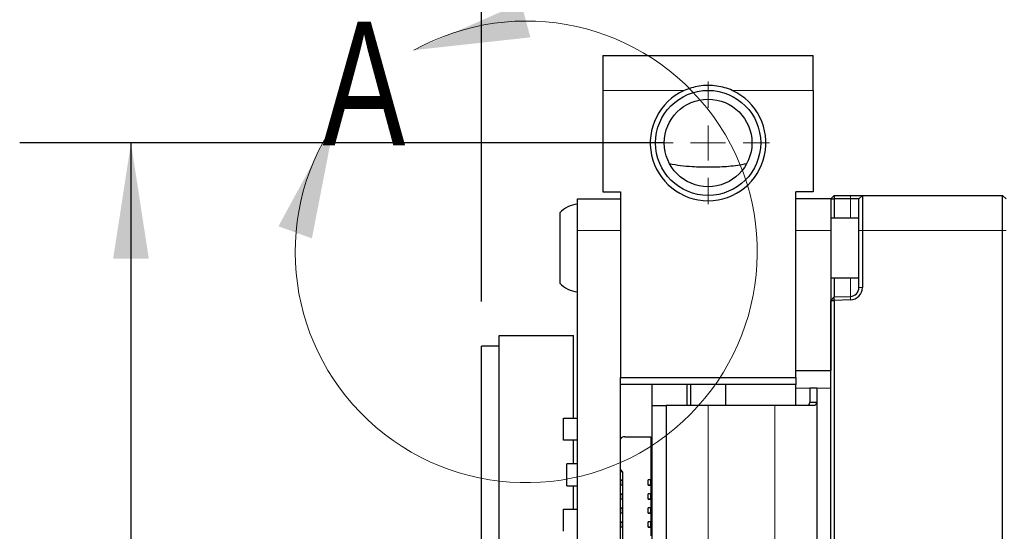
# Model space of a CAD drawing. Header units: millimetres. Extents: x 5 to 274, y 4 to 211.
# Tile 18 of 28: x 107 to 135, y 147 to 162. Entities that reach past the tile are written whole.
import ezdxf

# ---------------------------------------------------------------- set-up
doc = ezdxf.new("R2010")
doc.units = ezdxf.units.MM
doc.linetypes.add('PHANTOM', pattern=[12.7, 6.35, -1.27, 1.27, -1.27, 1.27, -1.27])
doc.layers.add('DIMENSIONS', color=8, linetype='Continuous')
doc.styles.add('SLDTEXTSTYLE0', font='TXT', dxfattribs={"width": 0.75})
doc.dimstyles.new('SLDDIMSTYLE3', dxfattribs={"dimtxt": 2.645833, "dimasz": 3.302, "dimexe": 0, "dimexo": 0.0625, "dimgap": 0.661458, "dimtad": 0, "dimtih": 1, "dimtoh": 1, "dimdec": 0, "dimrnd": 1e-09, "dimzin": 12, "dimdsep": 46, "dimtxsty": 'SLDTEXTSTYLE0', "dimsah": 1, "dimcen": 0.09, "dimadec": 0, "dimazin": 3, "dimtfac": 1, "dimtdec": 0, "dimtofl": 0, "dimtmove": 0, "dimatfit": 3, "dimfxl": 0, "dimfrac": 2, "dimtolj": 1, "dimtzin": 12, "dimarcsym": 0})
doc.dimstyles.new('SLDDIMSTYLE4', dxfattribs={"dimtxt": 2.645833, "dimasz": 3.302, "dimexe": 0, "dimexo": 0.0625, "dimgap": 0.661458, "dimtad": 0, "dimtih": 1, "dimtoh": 1, "dimdec": 1, "dimrnd": 1e-09, "dimzin": 12, "dimdsep": 46, "dimtxsty": 'SLDTEXTSTYLE0', "dimsah": 1, "dimcen": 0.09, "dimadec": 0, "dimazin": 3, "dimtfac": 1, "dimtdec": 1, "dimtofl": 0, "dimtmove": 0, "dimatfit": 3, "dimfxl": 0, "dimfrac": 2, "dimtolj": 1, "dimtzin": 12, "dimarcsym": 0})
doc.dimstyles.new('SLDDIMSTYLE6', dxfattribs={"dimtxt": 2.645833, "dimasz": 3.302, "dimexe": 0, "dimexo": 0.0625, "dimgap": 0.661458, "dimtad": 0, "dimtih": 1, "dimtoh": 1, "dimrnd": 1e-09, "dimzin": 12, "dimdsep": 46, "dimtxsty": 'SLDTEXTSTYLE0', "dimsah": 1, "dimcen": 0.09, "dimadec": 0, "dimazin": 3, "dimtfac": 1, "dimtofl": 0, "dimtmove": 0, "dimatfit": 3, "dimfxl": 0, "dimfrac": 2, "dimtolj": 1, "dimtzin": 12, "dimarcsym": 0})

# ---------------------------------------------------------------- blocks, each defined once
blk = doc.blocks.new('_D_3')
at = {"layer": 'DIMENSIONS'}
for p, q in [((125.001, 157.992), (106.631, 157.992)), ((109.806, 157.992), (109.806, 144.594)), ((109.806, 126.992), (109.806, 140.39)), ((125.001, 126.992), (106.631, 126.992))]:
    blk.add_line(p, q, dxfattribs=at)
for points in [[(109.806, 157.992), (109.298, 154.69), (110.314, 154.69)], [(109.806, 126.992), (110.314, 130.294), (109.298, 130.294)]]:
    blk.add_solid(points, dxfattribs=at)
at = {"layer": 'DIMENSIONS', "insert": (107.851, 143.801), "char_height": 2.6458, "attachment_point": 1, "style": 'SLDTEXTSTYLE0'}
blk.add_mtext('31', dxfattribs=at)
blk = doc.blocks.new('_D_4')
at = {"layer": 'DIMENSIONS'}
for p, q in [((123.271, 161.762), (123.271, 173.667)), ((141.771, 157.662), (141.771, 173.667)), ((123.271, 170.492), (129.101, 170.492)), ((141.771, 170.492), (135.941, 170.492))]:
    blk.add_line(p, q, dxfattribs=at)
for points in [[(123.271, 170.492), (126.573, 169.984), (126.573, 171)], [(141.771, 170.492), (138.469, 171), (138.469, 169.984)]]:
    blk.add_solid(points, dxfattribs=at)
at = {"layer": 'DIMENSIONS', "insert": (129.101, 171.801), "char_height": 2.6458, "attachment_point": 1, "style": 'SLDTEXTSTYLE0'}
blk.add_mtext('18.5', dxfattribs=at)
blk = doc.blocks.new('_D_6')
at = {"layer": 'DIMENSIONS'}
for p, q in [((123.271, 161.762), (123.271, 179.667)), ((155.11, 149.703), (155.11, 179.667)), ((123.271, 176.492), (135.771, 176.492)), ((155.11, 176.492), (142.611, 176.492))]:
    blk.add_line(p, q, dxfattribs=at)
for points in [[(123.271, 176.492), (126.573, 175.984), (126.573, 177)], [(155.11, 176.492), (151.808, 177), (151.808, 175.984)]]:
    blk.add_solid(points, dxfattribs=at)
at = {"layer": 'DIMENSIONS', "insert": (135.771, 177.801), "char_height": 2.6458, "attachment_point": 1, "style": 'SLDTEXTSTYLE0'}
blk.add_mtext('31.8', dxfattribs=at)
blk = doc.blocks.new('_D_9')
at = {"layer": 'DIMENSIONS'}
for p, q in [((119.806, 153.462), (119.806, 185.667)), ((155.11, 149.703), (155.11, 185.667)), ((119.806, 182.492), (136.146, 182.492)), ((155.11, 182.492), (138.77, 182.492))]:
    blk.add_line(p, q, dxfattribs=at)
for centre, start, end in [((140.846, 182.224), 153.4349, 206.5651), ((134.07, 182.224), 333.4349, 26.5651)]:
    blk.add_arc(centre, 4.7, start, end, dxfattribs=at)
for points in [[(119.806, 182.492), (123.108, 181.984), (123.108, 183)], [(155.11, 182.492), (151.808, 183), (151.808, 181.984)]]:
    blk.add_solid(points, dxfattribs=at)
at = {"layer": 'DIMENSIONS', "insert": (136.642, 183.532), "char_height": 2.646, "attachment_point": 1, "style": 'SLDTEXTSTYLE0'}
blk.add_mtext('L', dxfattribs=at)
blk = doc.blocks.new('SW_CENTERMARKSYMBOL_2')
at = {"color": 0, "linetype": 'Continuous', "lineweight": 18}
for p, q in [((0, 1), (0, 1.75)), ((0, 0), (0, 0.5)), ((-1, 0), (-1.75, 0)), ((0, 0), (-0.5, 0)), ((0, 0), (0, -0.5)), ((0, 0), (0.5, 0)), ((1, 0), (1.75, 0)), ((0, -1), (0, -1.75))]:
    blk.add_line(p, q, dxfattribs=at)

msp = doc.modelspace()

# ---------------------------------------------------------------- linework, layer by layer
at = {"color": 7, "linetype": 'Continuous', "lineweight": 25}
for p, q in [((123.2709541, 160.4920154), (129.2709541, 160.4920154)), ((123.2709541, 160.4920154), (123.2709541, 159.4920154)), ((129.2709541, 159.4920154), (129.2709541, 160.4920154)), ((123.2709541, 159.4920154), (123.2709541, 156.5920154)), ((129.2709541, 159.4920154), (129.2709541, 156.5920154)), ((123.2709541, 156.5920154), (123.7709541, 156.5920154)), ((123.7709541, 156.5920154), (123.7709541, 151.2920154)), ((129.2709541, 156.5920154), (128.7709541, 156.5920154)), ((128.7709541, 151.2920154), (128.7709541, 156.5920154)), ((129.8709541, 156.4920154), (129.7709541, 156.3920154)), ((129.8709541, 156.4920154), (129.8708932, 156.3920154)), ((129.8709541, 156.4920154), (130.3331689, 156.4920154)), ((130.3331689, 156.4920154), (130.6709541, 156.4920154)), ((130.5709541, 156.3920154), (130.6709541, 156.4920154)), ((130.6709541, 156.4920154), (130.6709541, 155.4920154)), ((130.6709541, 156.4920154), (134.6709541, 156.4920154)), ((134.6709541, 155.4920154), (134.6709541, 156.4920154)), ((134.7709541, 156.3920154), (134.6709541, 156.4920154)), ((122.5409541, 155.4920154), (122.5409541, 156.3920154)), ((122.5409541, 156.3920154), (123.7709541, 156.3920154)), ((129.7709541, 156.3920154), (128.7709541, 156.3920154)), ((129.7709541, 156.3920154), (129.8708932, 156.3920154)), ((129.7709541, 156.3920154), (129.7709541, 155.4920154)), ((129.8708932, 156.3920154), (129.8708932, 155.8420154)), ((130.329679, 156.3920154), (129.8708932, 156.3920154)), ((130.5709541, 156.3920154), (130.329679, 156.3920154)), ((130.5709541, 155.4920154), (130.5709541, 156.3920154)), ((122.0409541, 155.9920154), (122.0409541, 153.9920154)), ((130.5709541, 155.8420154), (129.7709541, 155.8420154)), ((122.5409541, 129.4920154), (122.5409541, 155.4920154)), ((129.7709541, 155.4920154), (129.7709541, 151.4920154)), ((130.5709541, 153.8613742), (130.5709541, 155.4920154)), ((130.6709541, 155.4920154), (130.6709541, 153.8613742)), ((134.6709541, 129.4920154), (134.6709541, 155.4920154)), ((129.7709541, 154.1420154), (130.5709541, 154.1420154)), ((129.8708932, 154.1420154), (129.8708932, 153.5955053)), ((129.7709541, 153.4883338), (129.8708932, 153.5955053)), ((129.7709541, 153.4883338), (129.8709541, 153.4954465)), ((129.7709541, 129.4920154), (129.7709541, 153.4883338)), ((129.8708932, 153.5955053), (130.329679, 153.6115265)), ((129.8709541, 153.4954465), (129.8708932, 153.5955053)), ((130.3331689, 153.5115874), (129.8709541, 153.4954465)), ((129.8709541, 153.4954465), (129.8709541, 129.4920154)), ((120.3059541, 152.4920154), (122.4259541, 152.4920154)), ((120.3059541, 132.4920154), (120.3059541, 152.4920154)), ((122.4259541, 150.1312294), (122.4259541, 152.4920154)), ((119.8059541, 132.7920154), (119.8059541, 152.1920154)), ((120.3059541, 152.1920154), (119.8059541, 152.1920154)), ((128.7709541, 151.4920154), (129.7709541, 151.4920154)), ((123.7709541, 151.2920154), (128.7709541, 151.2920154)), ((123.7709541, 151.1920154), (123.7709541, 151.2920154)), ((123.7709541, 133.7920154), (123.7709541, 151.1920154)), ((128.7709541, 151.2920154), (128.7709541, 151.0920154)), ((128.7709541, 151.0920154), (123.7709541, 151.0920154)), ((124.6709541, 150.4920154), (124.6709541, 151.0920154)), ((125.6709541, 150.4920154), (125.6709541, 151.0920154)), ((125.7709541, 151.0920154), (125.7709541, 150.4920154)), ((126.7709541, 151.0920154), (126.7709541, 150.4920154)), ((128.7709541, 150.9920154), (128.7709541, 151.0920154)), ((128.7709541, 150.4920154), (128.7709541, 150.9920154)), ((129.3709541, 150.9920154), (129.1709541, 150.9920154)), ((129.1709541, 150.9920154), (129.1709541, 150.5941886)), ((129.3709541, 150.9920154), (129.3709541, 150.5941886)), ((129.1709541, 150.5941886), (129.1332864, 150.4920154)), ((129.1709541, 150.5941886), (129.3709541, 150.5941886)), ((129.3709541, 150.5941886), (129.3257529, 150.4920154)), ((129.3709541, 150.5941886), (129.3709541, 134.3898422)), ((124.6709541, 150.4920154), (125.0709541, 150.4920154)), ((124.6709541, 134.4920154), (124.6709541, 150.4920154)), ((125.0709541, 150.4920154), (125.0709541, 134.4920154)), ((126.2709541, 150.4920154), (125.0709541, 150.4920154)), ((127.2209541, 150.4920154), (126.2709541, 150.4920154)), ((128.1709541, 150.4920154), (127.2209541, 150.4920154)), ((129.3257529, 150.4920154), (128.1709541, 150.4920154)), ((122.1414514, 150.1312294), (122.5409541, 150.1312294)), ((122.1414514, 149.5022442), (122.1414514, 150.1312294)), ((122.5409541, 149.5022442), (122.1414514, 149.5022442)), ((122.4259541, 148.8312264), (122.4259541, 149.5022442)), ((123.8909492, 149.6047268), (124.6409492, 149.6047267)), ((124.6409492, 149.6047267), (124.6409491, 148.3697267)), ((122.2414512, 148.2022411), (122.2414512, 148.8312264)), ((122.5409541, 148.8312264), (122.2414512, 148.8312264)), ((123.7709541, 148.6547218), (123.8309492, 148.5947267)), ((123.8309492, 148.5947268), (123.7709541, 148.6547218)), ((123.8304575, 148.366819), (123.7709541, 148.366819)), ((123.7709541, 148.366819), (123.8309491, 148.366819)), ((123.8304575, 148.366819), (123.8304575, 148.216819)), ((123.8304575, 148.366819), (123.8304575, 148.366819)), ((123.8304575, 148.216819), (123.8304575, 148.366819)), ((123.8309779, 148.366819), (123.8304575, 148.366819)), ((123.8309492, 148.5947268), (123.8309486, 136.3947268)), ((123.8309492, 148.5947267), (123.8309492, 148.5947268)), ((124.6409491, 148.3697268), (124.5609491, 148.3697268)), ((124.5609491, 148.2197268), (124.5609491, 148.3697268)), ((124.6409491, 148.2197268), (124.6409491, 148.3697268)), ((122.2414512, 148.2022411), (122.5409541, 148.2022411)), ((122.4259541, 147.5312233), (122.4259541, 148.2022411)), ((123.8304575, 148.216819), (123.7709541, 148.216819)), ((123.8304575, 148.216819), (123.8304575, 148.216819)), ((123.8304575, 148.216819), (123.8309779, 148.216819)), ((124.5609491, 148.2197267), (124.5609491, 148.2197268)), ((124.6409491, 148.2197268), (124.5609491, 148.2197268)), ((124.5609491, 148.2197267), (124.6409491, 148.2197267)), ((124.6409491, 148.2197267), (124.6409491, 148.2197268)), ((124.6409491, 148.2197267), (124.6409491, 147.9697267)), ((123.8304575, 147.966819), (123.7709541, 147.966819)), ((123.7709541, 147.966819), (123.8309491, 147.966819)), ((123.8304575, 147.816819), (123.7709541, 147.816819)), ((123.8304575, 147.966819), (123.8304575, 147.816819)), ((123.8304575, 147.966819), (123.8304575, 147.966819)), ((123.8304575, 147.816819), (123.8304575, 147.966819)), ((123.8309779, 147.966819), (123.8304575, 147.966819)), ((123.8304575, 147.816819), (123.8304575, 147.816819)), ((123.8304575, 147.816819), (123.8309779, 147.816819)), ((124.5609491, 147.8197268), (124.5609491, 147.9697268)), ((124.6409491, 147.9697268), (124.5609491, 147.9697268)), ((124.5609491, 147.8197267), (124.5609491, 147.8197268)), ((124.6409491, 147.8197268), (124.5609491, 147.8197268)), ((124.5609491, 147.8197267), (124.6409491, 147.8197267)), ((124.6409491, 147.8197268), (124.6409491, 147.9697268)), ((124.6409491, 147.8197267), (124.6409491, 147.8197268)), ((124.6409491, 147.8197267), (124.6409491, 147.5697267)), ((122.1414514, 147.5312233), (122.5409541, 147.5312233)), ((122.1414514, 146.9022381), (122.1414514, 147.5312233)), ((123.8304574, 147.566819), (123.7709541, 147.566819)), ((123.7709541, 147.566819), (123.8309491, 147.566819)), ((123.8304574, 147.566819), (123.8304574, 147.416819)), ((123.8304575, 147.566819), (123.8304574, 147.566819)), ((123.8304575, 147.416819), (123.8304575, 147.566819)), ((123.8309779, 147.566819), (123.8304575, 147.566819)), ((124.6409491, 147.5697268), (124.5609491, 147.5697268)), ((124.5609491, 147.4197268), (124.5609491, 147.5697268)), ((124.6409491, 147.4197268), (124.6409491, 147.5697268)), ((123.8304574, 147.416819), (123.7709541, 147.416819)), ((123.8304574, 147.416819), (123.8304575, 147.416819)), ((123.8304575, 147.416819), (123.8309779, 147.416819)), ((124.6409491, 147.4197268), (124.5609491, 147.4197268)), ((124.5609491, 147.4197267), (124.5609491, 147.4197268)), ((124.5609491, 147.4197267), (124.6409491, 147.4197267)), ((124.6409491, 147.4197267), (124.6409491, 147.4197268)), ((124.6409491, 147.4197267), (124.6409491, 147.1697267)), ((123.8304574, 147.166819), (123.7709541, 147.166819)), ((123.7709541, 147.166819), (123.8309491, 147.166819)), ((123.8304574, 147.016819), (123.7709541, 147.016819)), ((123.8304574, 147.166819), (123.8304574, 147.016819)), ((123.8304575, 147.166819), (123.8304574, 147.166819)), ((123.8304574, 147.016819), (123.8304575, 147.016819)), ((123.8304575, 147.016819), (123.8304575, 147.166819)), ((123.8309778, 147.166819), (123.8304575, 147.166819)), ((123.8304575, 147.016819), (123.8309778, 147.016819)), ((124.5609491, 147.0197268), (124.5609491, 147.1697268)), ((124.6409491, 147.1697268), (124.5609491, 147.1697268)), ((124.6409491, 147.0197268), (124.5609491, 147.0197268)), ((124.5609491, 147.0197267), (124.5609491, 147.0197268)), ((124.5609491, 147.0197267), (124.6409491, 147.0197267)), ((124.6409491, 147.0197268), (124.6409491, 147.1697268)), ((124.6409491, 147.0197267), (124.6409491, 147.0197268)), ((124.6409491, 147.0197267), (124.6409491, 146.7697267))]:
    msp.add_line(p, q, dxfattribs=at)
at = {"color": 8, "linetype": 'PHANTOM', "lineweight": 18}
for p, q in [((125.5835677, 159.4920154), (123.2709541, 159.4920154)), ((129.2709541, 159.4920154), (126.9583404, 159.4920154)), ((130.329679, 156.3920154), (130.3331689, 156.4920154)), ((130.329679, 155.8420154), (130.329679, 156.3920154)), ((122.5409541, 155.4920154), (123.7709541, 155.4920154)), ((129.7709541, 155.4920154), (128.7709541, 155.4920154)), ((130.5709541, 155.4920154), (130.6709541, 155.4920154)), ((134.6709541, 155.4920154), (130.6709541, 155.4920154)), ((134.6709541, 155.4920154), (134.7709541, 155.4920154)), ((130.329679, 153.6115265), (130.329679, 154.1420154)), ((130.5709541, 153.8613742), (130.6709541, 153.8613742)), ((130.329679, 153.6115265), (130.3331689, 153.5115874)), ((128.7709541, 150.9920154), (129.7709541, 150.9920154)), ((126.2709541, 150.4920154), (126.2709541, 134.4920154)), ((128.1709541, 150.4920154), (128.1709541, 134.4920154))]:
    msp.add_line(p, q, dxfattribs=at)
at = {"color": 7, "linetype": 'Continuous', "lineweight": 25}
for radius in [1.5, 1.25]:
    msp.add_circle((126.2709541, 157.9920154), radius, dxfattribs=at)
at = {"color": 7, "linetype": 'Continuous', "lineweight": 18}
msp.add_arc((121.0816205, 154.8815499), 6.5904269, 146.20532426, 119.07357301, dxfattribs=at)
at = {"color": 7, "linetype": 'Continuous', "lineweight": 25}
for centre, radius, start, end in [((126.2709541, 157.9920154), 1.65, 114.61997733, 65.38002267), ((122.6022016, 155.4945204), 0.75, 94.68417983, 138.44592252), ((122.6022016, 154.4895104), 0.75, 221.55407748, 265.31582017), ((130.3209541, 153.8613742), 0.25, 272, 0), ((130.3209541, 153.8613742), 0.35, 272, 0), ((123.8909492, 149.4547268), 0.15, 89.9999975, 143.12698408)]:
    msp.add_arc(centre, radius, start, end, dxfattribs=at)
for points, knots in [([(126.9583404, 159.4920154), (126.8882566, 159.5199724), (126.7464665, 159.5765336), (126.4299604, 159.6366163), (126.0270355, 159.6451055), (125.7248937, 159.5408027), (125.5835677, 159.4920154)], [0, 0, 0, 0, 0.1601237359, 0.3239543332, 0.6837814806, 1, 1, 1, 1]), ([(125.1694228, 157.4011442), (125.2743678, 157.3820221), (125.4841607, 157.3437957), (125.7861907, 157.3175286), (126.0725782, 157.3056054), (126.3401228, 157.3037436), (126.6042235, 157.3101524), (126.9531681, 157.3301857), (127.2031049, 157.3724809), (127.3724854, 157.4011442)], [0, 0, 0, 0, 0.1503029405, 0.3004667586, 0.4151542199, 0.529489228, 0.6439083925, 0.7586792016, 1, 1, 1, 1])]:
    msp.add_open_spline(points, degree=3, knots=knots, dxfattribs=at)
at = {"color": 7, "linetype": 'Continuous', "lineweight": 18}
for points in [[(117.8791192, 160.6415596), (121.2000255, 161.0060443), (120.9369015, 161.987381)], [(115.6047375, 158.5472665), (114.0118097, 155.6106275), (114.9681603, 155.2676267)]]:
    msp.add_solid(points, dxfattribs=at)

# ---------------------------------------------------------------- block references
at = {"color": 7, "linetype": 'Continuous', "lineweight": 0}
msp.add_blockref('SW_CENTERMARKSYMBOL_2', (126.2709541, 157.9920154), dxfattribs=at)

# ---------------------------------------------------------------- texts
at = {"color": 7, "linetype": 'Continuous', "lineweight": 18, "insert": (115.2724571, 161.4526637), "char_height": 3.5277778, "attachment_point": 1, "style": 'SLDTEXTSTYLE0'}
msp.add_mtext('A', dxfattribs=at)

# ---------------------------------------------------------------- dimensions: what is measured, and where the dimension line sits
at = {"layer": 'DIMENSIONS'}
dim = msp.add_linear_dim(base=(155.1102821, 182.4920154), p1=(119.8059541, 152.1920154), p2=(155.1102821, 148.4334289), text='(<>)', dimstyle='SLDDIMSTYLE6', dxfattribs=at)
dim.commit()
dim.dimension.update_dxf_attribs({"geometry": '_D_9', "text_midpoint": (137.4581178, 182.4920154), "dimtype": 160})
for base, p1, p2, angle, dimstyle, picture, middle in [((155.1102833, 176.4920192), (123.2709541, 160.4920154), (155.1102821, 148.4334289), 359.9999975, 'SLDDIMSTYLE4', '_D_6', (139.190619, 176.4920199)), ((141.7709541, 170.4920154), (123.2709541, 160.4920154), (141.7709541, 156.3920154), 0, 'SLDDIMSTYLE4', '_D_4', (132.5209541, 170.4920154)), ((109.8059541, 126.9920154), (126.2709541, 157.9920154), (126.2709541, 126.9920154), 90, 'SLDDIMSTYLE3', '_D_3', (109.8059541, 142.4920154))]:
    dim = msp.add_linear_dim(base=base, p1=p1, p2=p2, angle=angle, dimstyle=dimstyle, dxfattribs=at)
    dim.commit()
    dim.dimension.update_dxf_attribs({"geometry": picture, "text_midpoint": middle, "dimtype": 160})

doc.saveas('drawing.dxf')
